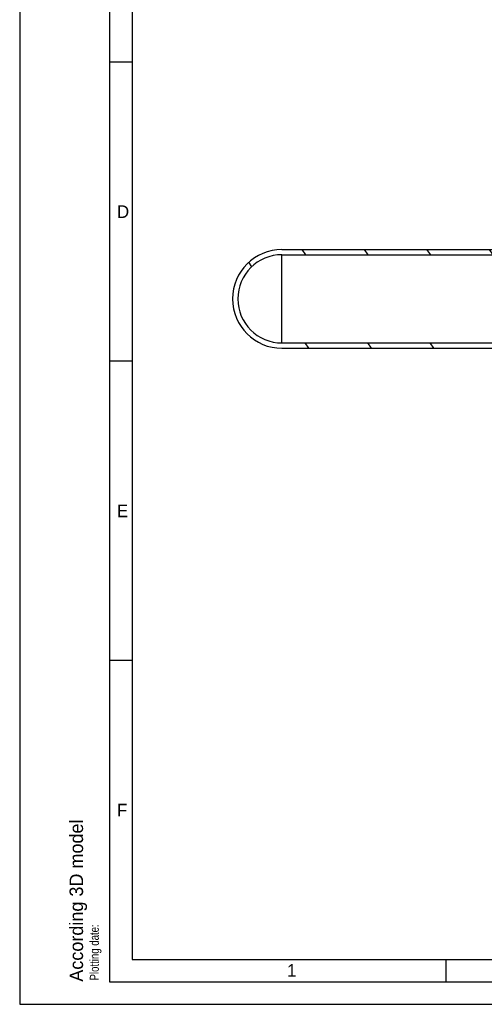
# Model space of a CAD drawing. Header units: inches. Extents: x 0 to 23.4, y 0 to 16.5.
# Tile 1 of 38: x 0 to 4.1, y 0 to 8.6. Entities that reach past the tile are written whole.
import ezdxf

# ---------------------------------------------------------------- set-up
doc = ezdxf.new("R2010")
doc.units = ezdxf.units.IN
doc.header["$LTSCALE"] = 1.2862204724
doc.header["$MEASUREMENT"] = 0
doc.layers.get('0').update_dxf_attribs({"linetype": 'CONTINUOUS'})
doc.styles.get("Standard").update_dxf_attribs({"font": 'txt', "width": 0.8})
doc.styles.add('TEXTSTYLE_2', font='txt')

msp = doc.modelspace()

# ---------------------------------------------------------------- hatches: boundary and pattern name
at = {"linetype": 'CONTINUOUS'}
h = msp.add_hatch(dxfattribs=at)
h.set_pattern_fill('default__9', scale=0.4480614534, angle=125, style=0, pattern_type=0)
h.set_pattern_definition([(125, (0, 0), (-0.3670304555, -0.2569974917), [])])
edge = h.paths.add_edge_path()
edge.add_line((5.3301912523, 6.1284089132), (5.3301912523, 6.0437632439))
edge.add_line((5.2908211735, 6.0043931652), (5.3301912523, 6.0437632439))
edge.add_line((5.2908211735, 6.0043931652), (4.9246794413, 6.0043931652))
edge.add_arc((4.9246794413, 5.8075427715), 0.1968503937, 90, 137.883276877)
edge.add_arc((4.3616274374, 6.3165978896), 0.5622047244, 270, 317.883276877)
edge.add_line((2.2986951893, 5.7543931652), (4.3616274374, 5.7543931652))
edge.add_arc((2.2986951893, 6.1874640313), 0.4330708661, 180, 270)
edge.add_arc((2.2986951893, 6.1874640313), 0.4330708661, 90, 180)
edge.add_line((2.2986951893, 6.6205348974), (4.3616274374, 6.6205348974))
edge.add_arc((4.3616274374, 6.058330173), 0.5622047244, 402.116723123, 450, ccw=False)
edge.add_arc((4.9246794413, 6.5673852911), 0.1968503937, 222.116723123, 270)
edge.add_line((4.9246794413, 6.3705348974), (5.2908211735, 6.3705348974))
edge.add_line((5.3301912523, 6.3311648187), (5.2908211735, 6.3705348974))
edge.add_line((5.3301912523, 6.3311648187), (5.3301912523, 6.2465191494))
edge.add_line((5.306569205, 6.2465191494), (5.3301912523, 6.2465191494))
edge.add_line((5.306569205, 6.2465191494), (5.306569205, 6.1284089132))
edge.add_line((5.3301912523, 6.1284089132), (5.306569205, 6.1284089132))
edge.add_line((5.2840101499, 6.3243537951), (5.2840101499, 6.0505742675))
edge.add_line((4.9246794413, 6.3243537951), (5.2840101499, 6.3243537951))
edge.add_arc((4.9246794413, 6.5673852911), 0.2430314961, 582.116723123, 630, ccw=False)
edge.add_arc((4.3616274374, 6.058330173), 0.516023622, 42.116723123, 90)
edge.add_line((2.2986951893, 6.5743537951), (4.3616274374, 6.5743537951))
edge.add_arc((2.2986951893, 6.1874640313), 0.3868897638, 450, 540, ccw=False)
edge.add_arc((2.2986951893, 6.1874640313), 0.3868897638, 180, 270)
edge.add_line((2.2986951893, 5.8005742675), (4.3616274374, 5.8005742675))
edge.add_arc((4.3616274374, 6.3165978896), 0.516023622, 270, 317.883276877)
edge.add_arc((4.9246794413, 5.8075427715), 0.2430314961, 90, 137.883276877)
edge.add_line((5.2840101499, 6.0505742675), (4.9246794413, 6.0505742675))

# ---------------------------------------------------------------- linework, layer by layer
at = {"color": 7, "linetype": 'CONTINUOUS'}
for p, q in [((-0, 16.5354330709), (-0, -0)), ((0.7874015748, 16.3385826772), (0.7874015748, 0.1968503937)), ((0.9842519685, 16.1417322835), (0.9842519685, 0.3937007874)), ((0.7874015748, 8.2673228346), (0.9842519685, 8.2673228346)), ((2.2986951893, 6.6205348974), (4.3616274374, 6.6205348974)), ((2.2986951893, 6.5743537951), (4.3616274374, 6.5743537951)), ((2.2986951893, 5.8005742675), (4.3616274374, 5.8005742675)), ((2.2986951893, 5.7543931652), (4.3616274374, 5.7543931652)), ((0.7874015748, 5.642519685), (0.9842519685, 5.642519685)), ((0.7874015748, 3.0177165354), (0.9842519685, 3.0177165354)), ((0.9842519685, 0.3937007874), (15.905511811, 0.3937007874)), ((3.7354330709, 0.3937007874), (3.7354330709, 0.1968503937)), ((0.7874015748, 0.1968503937), (23.188976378, 0.1968503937)), ((-0, -0), (23.3858267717, -0))]:
    msp.add_line(p, q, dxfattribs=at)
at = {"color": 9, "linetype": 'CONTINUOUS'}
msp.add_line((2.2986951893, 5.8005742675), (2.2986951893, 6.5743537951), dxfattribs=at)
at = {"color": 7, "linetype": 'CONTINUOUS'}
for radius in [0.4330708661, 0.3868897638]:
    msp.add_arc((2.2986951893, 6.1874640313), radius, 90, 270, dxfattribs=at)

# ---------------------------------------------------------------- texts
at = {"color": 7, "linetype": 'CONTINUOUS', "char_height": 0.1102362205, "width": 0.1102362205, "attachment_point": 1, "line_spacing_factor": 0.9, "style": 'TEXTSTYLE_2'}
for s, insert in [('D', (0.8526610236, 7.0074546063)), ('E', (0.8526610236, 4.3826514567)), ('F', (0.8526610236, 1.7586357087)), ('1', (2.3431772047, 0.3523337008))]:
    msp.add_mtext(s, dxfattribs=dict(at, insert=insert))
at = {"color": 7, "linetype": 'CONTINUOUS', "insert": (0.4369816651, 0.1983705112), "char_height": 0.1181102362, "width": 2.125984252, "attachment_point": 1, "rotation": 90, "line_spacing_factor": 0.9, "style": 'TEXTSTYLE_2'}
msp.add_mtext('According 3D model', dxfattribs=at)
at = {"color": 7, "linetype": 'CONTINUOUS', "insert": (0.6145255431, 0.2093287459), "char_height": 0.0787401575, "width": 0.8818897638, "attachment_point": 1, "rotation": 90, "line_spacing_factor": 0.9}
msp.add_mtext('Plotting date:', dxfattribs=at)

doc.saveas('drawing.dxf')
